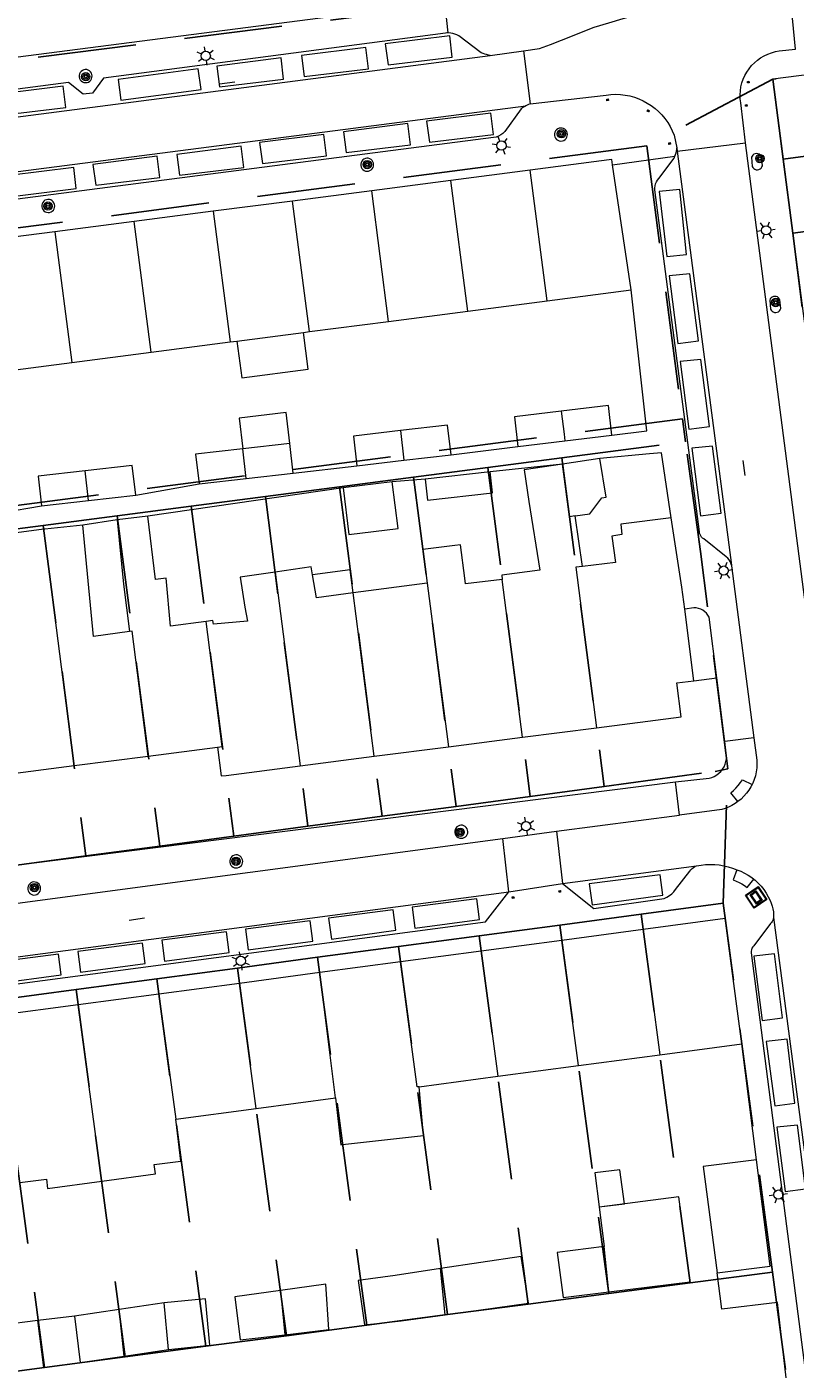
# Model space of a CAD drawing. Header units: metres. Extents: x 89872 to 94585, y 463299 to 469000.
# Tile 199 of 230: x 91280 to 91330, y 466096 to 466183. Entities that reach past the tile are written whole.
import ezdxf
from ezdxf.enums import TextEntityAlignment as Align

# ---------------------------------------------------------------- set-up
doc = ezdxf.new("R2010")
doc.units = ezdxf.units.M
doc.linetypes.add('HIDDEN', pattern=[9.525, 6.35, -3.175])
doc.layers.get('0').update_dxf_attribs({"linetype": 'CONTINUOUS'})
for name, color, linetype, lineweight in [('B-WE-GR-BOOM-S', 251, 'CONTINUOUS', 13), ('B-WE-IE-MEUBILAIR_WEGMEUBILAIR_PAAL-G', 251, 'CONTINUOUS', 13), ('B-WE-IE-TERREINAFSCHEIDING-G', 251, 'CONTINUOUS', 13), ('B-WE-KL-ET_LS_OV_LICHTMAST-S', 251, 'CONTINUOUS', 13), ('B-WE-OG-TOPOGRAFIE_BEBOUWING-GV', 251, 'CONTINUOUS', 13), ('B-WE-OG-TOPOGRAFIE_BEBOUWING_LUIFEL-GV', 251, 'CONTINUOUS', 13), ('B-WE-OG-TOPOGRAFIE_HUISNUMMER-T25', 251, 'CONTINUOUS', 13), ('B-WE-OG-TOPOGRAFIE_STRAATNAAM-T18', 251, 'CONTINUOUS', 13), ('B-WE-VH-VERHARDING-GV', 251, 'CONTINUOUS', 13), ('B-WE-VV-VERKEERSTEKEN-G', 251, 'CONTINUOUS', 13), ('Percelen', 10, 'HIDDEN', 25)]:
    doc.layers.add(name, color=color, linetype=linetype, lineweight=lineweight)
doc.styles.get("Standard").update_dxf_attribs({"font": 'isocp.shx'})

# ---------------------------------------------------------------- blocks, each defined once
blk = doc.blocks.new('Q_BOOM')
for radius in [0.27, 0.18, 0.09]:
    blk.add_circle((0, 0), radius)
blk = doc.blocks.new('Q_VERKEERSBORD')
for points in [[(-0.5, 0.5), (0.5, 0.5), (0.5, -0.5), (-0.5, -0.5)], [(-0.369, 0.22), (0.358, 0.22), (0.358, -0.214), (-0.369, -0.214)]]:
    blk.add_lwpolyline(points, close=True)
for points in [[(-0.442, 0.464), (0.438, 0.464, -0.414214), (0.459, 0.442), (0.459, -0.437, -0.414214), (0.438, -0.459), (-0.442, -0.459, -0.414214), (-0.463, -0.437), (-0.463, 0.442), (-0.463, 0.444), (-0.463, 0.446), (-0.463, 0.448), (-0.462, 0.45), (-0.461, 0.451), (-0.46, 0.453), (-0.459, 0.455), (-0.458, 0.456), (-0.457, 0.457), (-0.456, 0.459), (-0.454, 0.46), (-0.453, 0.461), (-0.451, 0.462), (-0.449, 0.462), (-0.447, 0.463), (-0.446, 0.463), (-0.444, 0.464), (-0.442, 0.464)], [(-0.287, 0.16), (0.281, 0.16, -0.414214), (0.303, 0.139), (0.303, -0.134, -0.414214), (0.281, -0.156), (-0.287, -0.156, -0.414214), (-0.308, -0.134), (-0.308, 0.139), (-0.308, 0.14), (-0.308, 0.142), (-0.307, 0.144), (-0.307, 0.146), (-0.306, 0.148), (-0.305, 0.149), (-0.304, 0.151), (-0.303, 0.152), (-0.302, 0.154), (-0.3, 0.155), (-0.299, 0.156), (-0.297, 0.157), (-0.296, 0.158), (-0.294, 0.159), (-0.292, 0.159), (-0.29, 0.16), (-0.288, 0.16), (-0.287, 0.16)]]:
    blk.add_lwpolyline(points, format="xyb")
blk = doc.blocks.new('Q_LICHTMAST')
for points in [[(-0.26, 0.15), (-0.52, 0.3)], [(0, 0.3), (0, 0.6)], [(0.26, 0.15), (0.52, 0.3)], [(-0.26, -0.15), (-0.52, -0.3)], [(0, -0.3), (0, -0.6)], [(0.26, -0.15), (0.52, -0.3)]]:
    blk.add_lwpolyline(points)
blk.add_circle((0, 0), 0.3)
blk = doc.blocks.new('Q_PAAL_STEEN')
for points in [[(-0.5, 0.5), (0.5, 0.5), (0.5, -0.5), (-0.5, -0.5)], [(-0.08, 0.33), (0.07, 0.33), (0.07, -0.33), (-0.08, -0.33)]]:
    blk.add_lwpolyline(points, close=True)
blk.add_lwpolyline([(-0.44, 0.46), (0.44, 0.46, -0.414214), (0.46, 0.44), (0.46, -0.44, -0.414214), (0.44, -0.46), (-0.44, -0.46, -0.414214), (-0.46, -0.44), (-0.46, 0.44), (-0.46, 0.44), (-0.46, 0.45), (-0.46, 0.45), (-0.46, 0.45), (-0.46, 0.45), (-0.46, 0.45), (-0.46, 0.45), (-0.46, 0.46), (-0.46, 0.46), (-0.46, 0.46), (-0.45, 0.46), (-0.45, 0.46), (-0.45, 0.46), (-0.45, 0.46), (-0.45, 0.46), (-0.45, 0.46), (-0.44, 0.46), (-0.44, 0.46)], format="xyb")
blk = doc.blocks.new('Q_PAALTJE')
at = {"xscale": 0.1, "yscale": 0.1, "zscale": 0.01}
blk.add_blockref('Q_PAAL_STEEN', (0, 0), dxfattribs=at)

msp = doc.modelspace()

# ---------------------------------------------------------------- linework, layer by layer
at = {"layer": 'B-WE-IE-TERREINAFSCHEIDING-G'}
msp.add_line((91323.13, 466140.346), (91324.608, 466140.535), dxfattribs=at)
at = {"layer": 'B-WE-OG-TOPOGRAFIE_BEBOUWING-GV'}
for p, q in [((91319.064, 466165.627), (91317.876, 466173.704)), ((91307.415, 466172.695), (91302.292, 466172.032)), ((91312.538, 466173.359), (91307.415, 466172.695)), ((91308.509, 466164.253), (91307.415, 466172.695)), ((91313.632, 466164.92), (91312.538, 466173.359)), ((91302.292, 466172.032), (91297.169, 466171.368)), ((91303.387, 466163.586), (91302.292, 466172.032)), ((91297.169, 466171.368), (91292.046, 466170.704)), ((91298.264, 466162.919), (91297.169, 466171.368)), ((91286.922, 466170.04), (91281.799, 466169.377)), ((91292.046, 466170.704), (91286.922, 466170.04)), ((91288.018, 466161.584), (91286.922, 466170.04)), ((91292.046, 466170.704), (91293.141, 466162.252)), ((91281.799, 466169.377), (91276.676, 466168.713)), ((91281.799, 466169.377), (91282.896, 466160.917)), ((91313.632, 466164.92), (91319.064, 466165.627)), ((91308.509, 466164.253), (91313.632, 466164.92)), ((91303.387, 466163.586), (91308.509, 466164.253)), ((91298.264, 466162.919), (91303.387, 466163.586)), ((91288.018, 466161.584), (91293.141, 466162.252)), ((91293.141, 466162.252), (91293.577, 466162.309)), ((91297.873, 466162.868), (91298.264, 466162.919)), ((91282.896, 466160.917), (91288.018, 466161.584)), ((91277.773, 466160.25), (91282.896, 466160.917)), ((91304.156, 466156.52), (91304.378, 466154.603)), ((91314.792, 466155.858), (91317.834, 466156.232)), ((91294.166, 466153.424), (91293.945, 466155.341)), ((91297.21, 466153.775), (91296.989, 466155.693)), ((91311.75, 466155.484), (91314.792, 466155.858)), ((91301.333, 466154.251), (91304.378, 466154.603)), ((91304.378, 466154.603), (91307.422, 466154.954)), ((91317.041, 466154.725), (91314.64, 466154.359)), ((91283.983, 466151.998), (91283.762, 466153.915)), ((91291.121, 466153.073), (91294.166, 466153.424)), ((91294.166, 466153.424), (91297.21, 466153.775)), ((91309.948, 466153.858), (91305.755, 466153.379)), ((91303.621, 466153.21), (91300.439, 466152.815)), ((91280.938, 466151.646), (91283.983, 466151.998)), ((91283.983, 466151.998), (91287.027, 466152.349)), ((91287.811, 466150.992), (91285.833, 466150.756)), ((91315.935, 466147.735), (91315.448, 466151.003)), ((91281.074, 466150.142), (91278.991, 466149.865)), ((91283.047, 466134.85), (91281.074, 466150.142)), ((91296.042, 466147.372), (91297.659, 466134.839)), ((91305.883, 466146.662), (91301.095, 466146.026)), ((91305.883, 466146.662), (91307.25, 466136.071)), ((91312.05, 466136.687), (91310.732, 466146.9)), ((91302.46, 466135.455), (91301.095, 466146.026)), ((91323.13, 466140.346), (91322.535, 466144.977)), ((91312.05, 466136.687), (91316.841, 466137.302)), ((91287.838, 466135.465), (91292.321, 466136.041)), ((91302.46, 466135.455), (91307.25, 466136.071)), ((91307.25, 466136.071), (91312.05, 466136.687)), ((91283.047, 466134.85), (91287.838, 466135.465)), ((91297.659, 466134.839), (91302.46, 466135.455)), ((91278.246, 466134.234), (91283.047, 466134.85)), ((91319.846, 466124.252), (91314.584, 466123.55)), ((91319.846, 466124.252), (91320.925, 466116.157)), ((91326.237, 466116.865), (91325.199, 466124.656)), ((91314.584, 466123.55), (91309.371, 466122.855)), ((91315.663, 466115.456), (91314.584, 466123.55)), ((91304.159, 466122.161), (91298.927, 466121.463)), ((91309.371, 466122.855), (91304.159, 466122.161)), ((91309.371, 466122.855), (91310.45, 466114.761)), ((91298.927, 466121.463), (91293.734, 466120.771)), ((91299.942, 466113.361), (91298.927, 466121.463)), ((91293.734, 466120.771), (91288.532, 466120.077)), ((91294.813, 466112.677), (91293.734, 466120.771)), ((91288.532, 466120.077), (91283.309, 466119.381)), ((91288.532, 466120.077), (91289.611, 466111.984)), ((91283.309, 466119.381), (91278.087, 466118.685)), ((91284.83, 466107.978), (91283.309, 466119.381)), ((91320.925, 466116.157), (91326.237, 466116.865)), ((91315.663, 466115.456), (91320.925, 466116.157)), ((91310.45, 466114.761), (91315.663, 466115.456)), ((91305.36, 466114.083), (91310.45, 466114.761)), ((91294.813, 466112.677), (91299.942, 466113.361)), ((91289.611, 466111.984), (91294.813, 466112.677)), ((91317.632, 466100.816), (91317.329, 466103.757)), ((91307.049, 466099.342), (91306.742, 466102.323)), ((91296.382, 466100.909), (91296.677, 466098.047)), ((91285.959, 466099.678), (91283.057, 466099.253)), ((91288.861, 466100.103), (91285.959, 466099.678)), ((91286.269, 466096.665), (91285.959, 466099.678)), ((91286.269, 466096.665), (91289.138, 466097.088)), ((91283.439, 466096.248), (91286.269, 466096.665))]:
    msp.add_line(p, q, dxfattribs=at)
for points in [[(91317.876, 466173.704), (91317.826, 466174.044), (91317.662, 466174.023), (91312.538, 466173.359)], [(91314.557, 466157.774), (91311.529, 466157.402), (91311.75, 466155.484)], [(91317.834, 466156.232), (91317.599, 466158.148), (91314.557, 466157.774)], [(91314.557, 466157.774), (91314.739, 466156.291), (91314.792, 466155.858)], [(91304.156, 466156.52), (91301.112, 466156.168), (91301.333, 466154.251)], [(91307.422, 466154.954), (91307.201, 466156.871), (91304.156, 466156.52)], [(91293.945, 466155.341), (91290.9, 466154.99), (91291.121, 466153.073)], [(91287.027, 466152.349), (91286.806, 466154.267), (91283.762, 466153.915)], [(91314.64, 466154.359), (91312.148, 466153.98), (91312.457, 466151.938), (91313.159, 466147.492), (91310.708, 466147.167), (91310.732, 466146.9)], [(91315.448, 466151.003), (91315.079, 466150.953), (91314.64, 466154.359)], [(91315.448, 466151.003), (91316.402, 466151.131), (91317.18, 466152.179), (91317.453, 466152.217), (91317.041, 466154.725)], [(91283.762, 466153.915), (91280.717, 466153.564), (91280.938, 466151.646)], [(91305.755, 466153.379), (91305.911, 466152.016), (91310.103, 466152.495), (91309.948, 466153.858)], [(91300.439, 466152.815), (91300.814, 466149.794), (91303.996, 466150.189), (91303.621, 466153.21)], [(91291.583, 466144.175), (91289.278, 466143.87), (91289.001, 466146.973), (91288.315, 466146.879), (91287.811, 466150.992)], [(91321.672, 466150.869), (91318.406, 466150.469), (91318.479, 466149.79), (91317.83, 466149.701), (91318.064, 466147.994), (91315.935, 466147.735)], [(91322.535, 466144.977), (91322.354, 466146.385), (91321.672, 466150.869)], [(91283.595, 466150.412), (91281.151, 466150.152), (91281.074, 466150.142)], [(91286.625, 466143.519), (91284.289, 466143.21), (91283.595, 466150.412)], [(91285.833, 466150.756), (91286.233, 466146.596), (91286.625, 466143.519)], [(91310.732, 466146.9), (91308.359, 466146.606), (91308.319, 466146.986), (91308.045, 466149.129), (91307.664, 466149.079), (91305.602, 466148.835), (91305.883, 466146.662)], [(91296.042, 466147.372), (91293.777, 466147.045), (91294.09, 466145.095), (91294.258, 466144.201), (91292.05, 466143.991), (91292.023, 466144.233), (91291.583, 466144.175)], [(91298.471, 466147.191), (91298.385, 466147.71), (91296.042, 466147.372)], [(91315.935, 466147.735), (91315.502, 466147.682), (91316.841, 466137.302)], [(91292.321, 466136.041), (91292.627, 466136.08), (91291.583, 466144.175)], [(91287.838, 466135.465), (91286.796, 466143.542), (91286.625, 466143.519)], [(91316.841, 466137.302), (91322.304, 466138.004), (91322.022, 466140.204), (91323.13, 466140.346)], [(91292.321, 466136.041), (91292.56, 466134.184), (91292.867, 466134.223), (91297.659, 466134.839)], [(91325.199, 466124.656), (91325.158, 466124.96), (91319.846, 466124.252)], [(91305.36, 466114.083), (91305.238, 466114.067), (91304.159, 466122.161)], [(91299.942, 466113.361), (91300.289, 466110.337), (91300.408, 466110.35), (91305.632, 466110.939), (91305.36, 466114.083)], [(91284.83, 466107.978), (91288.312, 466108.455), (91288.23, 466109.049), (91289.95, 466109.281), (91289.611, 466111.984)], [(91327.174, 466109.365), (91323.741, 466108.918), (91324.637, 466102.039)], [(91324.637, 466102.039), (91328.07, 466102.486), (91327.174, 466109.365)], [(91279.528, 466107.881), (91281.248, 466108.102), (91281.327, 466107.507), (91284.83, 466107.978)], [(91317.632, 466100.816), (91322.884, 466101.46), (91322.15, 466106.966), (91316.995, 466106.285), (91317.329, 466103.757)], [(91307.049, 466099.342), (91312.441, 466100.079), (91311.969, 466103.103), (91306.742, 466102.323)], [(91317.329, 466103.757), (91314.277, 466103.354), (91314.68, 466100.453), (91317.632, 466100.816)], [(91306.742, 466102.323), (91303.806, 466101.885), (91301.405, 466101.561), (91301.835, 466098.684), (91304.207, 466098.954), (91307.049, 466099.342)], [(91296.677, 466098.047), (91299.526, 466098.38), (91299.321, 466101.317), (91296.382, 466100.909)], [(91296.382, 466100.909), (91293.443, 466100.501), (91293.776, 466097.708), (91296.677, 466098.047)]]:
    msp.add_lwpolyline(points, dxfattribs=at)
at = {"layer": 'B-WE-OG-TOPOGRAFIE_BEBOUWING_LUIFEL-GV'}
for p, q in [((91293.577, 466162.309), (91297.873, 466162.868)), ((91293.715, 466157.328), (91293.945, 466155.341)), ((91296.989, 466155.693), (91293.945, 466155.341)), ((91289.138, 466097.088), (91288.861, 466100.103)), ((91280.703, 466098.96), (91278.346, 466098.666)), ((91283.057, 466099.253), (91280.703, 466098.96)), ((91281.093, 466095.924), (91280.703, 466098.96)), ((91283.057, 466099.253), (91283.439, 466096.248)), ((91281.093, 466095.924), (91283.439, 466096.248)), ((91278.74, 466095.6), (91281.093, 466095.924))]:
    msp.add_line(p, q, dxfattribs=at)
for points in [[(91293.577, 466162.309), (91293.886, 466159.929), (91298.183, 466160.488), (91297.873, 466162.868)], [(91296.989, 466155.693), (91296.759, 466157.68), (91293.715, 466157.328)], [(91301.095, 466146.026), (91300.898, 466147.513), (91298.471, 466147.191)], [(91301.095, 466146.026), (91298.715, 466145.71), (91298.471, 466147.191)], [(91317.003, 466106.306), (91318.639, 466106.52), (91318.351, 466108.72), (91316.715, 466108.506), (91317.003, 466106.306)], [(91289.138, 466097.088), (91291.828, 466097.374), (91291.535, 466100.358), (91288.861, 466100.103)]]:
    msp.add_lwpolyline(points, dxfattribs=at)
at = {"layer": 'B-WE-OG-TOPOGRAFIE_STRAATNAAM-T18'}
for p, q in [((91292.442, 466178.947), (91293.434, 466179.072)), ((91326.297, 466154.596), (91326.433, 466153.605)), ((91286.607, 466124.866), (91287.598, 466124.997))]:
    msp.add_line(p, q, dxfattribs=at)
at = {"layer": 'B-WE-VH-VERHARDING-GV'}
for p, q in [((91329.707, 466181.183), (91329.313, 466185.212)), ((91307, 466184.254), (91307.223, 466182.238)), ((91264.3, 466174.855), (91309.961, 466180.778)), ((91309.961, 466180.778), (91312.119, 466181.082)), ((91312.119, 466181.082), (91312.549, 466177.653)), ((91330.759, 466179.562), (91328.233, 466179.249)), ((91264.555, 466171.358), (91312.252, 466177.523)), ((91322.022, 466174.808), (91322.05, 466174.597)), ((91322.05, 466174.597), (91326.472, 466175.128)), ((91322.05, 466174.597), (91325.561, 466147.811)), ((91317.876, 466173.704), (91321.908, 466174.268)), ((91320.094, 466156.51), (91319.064, 466165.627)), ((91317.834, 466156.232), (91320.094, 466156.51)), ((91307.422, 466154.954), (91311.75, 466155.484)), ((91314.64, 466154.359), (91309.948, 466153.858)), ((91320.263, 466155.012), (91317.041, 466154.725)), ((91297.21, 466153.775), (91301.333, 466154.251)), ((91287.027, 466152.349), (91291.121, 466153.073)), ((91300.439, 466152.815), (91287.811, 466150.992)), ((91305.755, 466153.379), (91303.621, 466153.21)), ((91278.4, 466151.22), (91280.938, 466151.646)), ((91285.833, 466150.756), (91283.595, 466150.412)), ((91325.124, 466136.407), (91324.608, 466140.535)), ((91327.017, 466136.641), (91325.124, 466136.407)), ((91322.202, 466131.658), (91321.947, 466133.799)), ((91314.246, 466130.612), (91322.202, 466131.658)), ((91259.343, 466123.301), (91310.776, 466130.133)), ((91310.776, 466130.133), (91314.246, 466130.612)), ((91311.162, 466126.694), (91310.776, 466130.133)), ((91314.246, 466130.612), (91314.631, 466127.223)), ((91314.631, 466127.223), (91323.307, 466128.369)), ((91259.792, 466119.889), (91311.162, 466126.694)), ((91311.162, 466126.694), (91314.631, 466127.223)), ((91328.277, 466125.029), (91333.624, 466084.42)), ((91328.352, 466122.67), (91327, 466122.527)), ((91327.174, 466109.365), (91326.237, 466116.865)), ((91329.158, 466117.155), (91327.806, 466117.011)), ((91328.486, 466111.46), (91329.042, 466107.305))]:
    msp.add_line(p, q, dxfattribs=at)
for points in [[(91312.119, 466181.082), (91313.148, 466181.221), (91313.856, 466181.501), (91314.563, 466181.78), (91315.27, 466182.059), (91315.978, 466182.339), (91316.685, 466182.618), (91317.622, 466182.9), (91318.562, 466183.174), (91319.504, 466183.439), (91320.449, 466183.695), (91321.395, 466183.943), (91322.348, 466184.156), (91323.305, 466184.352), (91324.265, 466184.53), (91325.228, 466184.692), (91326.194, 466184.837), (91327.162, 466184.964), (91329.313, 466185.212)], [(91261.113, 466178.336), (91263.675, 466178.667), (91307, 466184.254)], [(91307.223, 466182.238), (91307.146, 466182.235), (91307.069, 466182.228), (91284.943, 466179.318), (91284.236, 466178.342), (91283.627, 466178.279), (91282.678, 466179.041), (91266.345, 466176.892), (91266.206, 466176.861), (91266.074, 466176.81), (91265.95, 466176.739), (91265.84, 466176.65), (91265.744, 466176.544), (91265.665, 466176.426), (91264.698, 466175.128), (91264.577, 466175.02), (91264.444, 466174.928), (91264.3, 466174.855)], [(91309.961, 466180.778), (91309.842, 466180.804), (91309.724, 466180.835), (91309.608, 466180.871), (91309.492, 466180.912), (91309.379, 466180.957), (91307.92, 466182.058), (91307.796, 466182.12), (91307.668, 466182.169), (91307.535, 466182.205), (91307.399, 466182.228), (91307.223, 466182.238)], [(91297.745, 466180.775), (91297.926, 466179.424), (91302.074, 466179.922), (91301.909, 466181.299), (91297.745, 466180.775)], [(91303.171, 466181.528), (91303.352, 466180.176), (91307.501, 466180.674), (91307.335, 466182.051), (91303.171, 466181.528)], [(91292.265, 466180.095), (91292.446, 466178.744), (91296.594, 466179.242), (91296.429, 466180.619), (91292.265, 466180.095)], [(91326.237, 466179.002), (91326.32, 466179.247), (91326.426, 466179.484), (91326.551, 466179.711), (91326.697, 466179.925), (91326.861, 466180.126), (91327.042, 466180.311), (91327.239, 466180.48), (91327.45, 466180.63), (91327.673, 466180.761), (91327.908, 466180.872), (91328.151, 466180.962), (91328.401, 466181.029), (91328.657, 466181.074), (91329.707, 466181.183)], [(91283.876, 466179.032), (91283.967, 466179.064), (91284.048, 466179.116), (91284.116, 466179.185), (91284.166, 466179.267), (91284.196, 466179.358), (91284.205, 466179.454), (91284.192, 466179.55), (91284.158, 466179.64), (91284.104, 466179.72), (91284.034, 466179.786), (91283.95, 466179.834), (91283.858, 466179.863), (91283.762, 466179.869), (91283.667, 466179.854), (91283.576, 466179.814), (91283.496, 466179.754), (91283.433, 466179.678), (91283.389, 466179.588), (91283.368, 466179.491), (91283.369, 466179.392), (91283.394, 466179.296), (91283.44, 466179.208), (91283.505, 466179.133), (91283.586, 466179.075), (91283.678, 466179.038), (91283.777, 466179.023), (91283.876, 466179.032)], [(91285.889, 466179.235), (91286.07, 466177.884), (91291.254, 466178.586), (91291.075, 466179.911), (91285.889, 466179.235)], [(91278.171, 466178.268), (91278.352, 466176.917), (91282.501, 466177.415), (91282.335, 466178.792), (91278.171, 466178.268)], [(91326.472, 466175.128), (91326.158, 466177.716), (91326.128, 466177.974), (91326.121, 466178.233), (91326.136, 466178.493), (91326.175, 466178.749), (91326.237, 466179.002)], [(91328.233, 466179.249), (91332.313, 466147.782), (91338.619, 466097.874), (91339.805, 466089.396), (91340.958, 466080.343), (91341.014, 466080.132), (91341.1, 466079.933), (91341.215, 466079.748), (91341.356, 466079.582), (91341.52, 466079.438)], [(91312.549, 466177.653), (91317.462, 466178.224), (91317.767, 466178.258), (91318.073, 466178.269), (91318.38, 466178.256), (91318.684, 466178.221), (91318.985, 466178.162), (91319.281, 466178.081), (91319.569, 466177.977), (91319.849, 466177.852), (91320.119, 466177.706), (91320.376, 466177.54), (91320.621, 466177.355), (91320.85, 466177.152), (91321.064, 466176.932), (91321.26, 466176.696), (91321.437, 466176.447), (91321.596, 466176.184), (91321.733, 466175.91), (91321.85, 466175.627), (91322.022, 466174.808)], [(91312.252, 466177.523), (91312.187, 466177.488), (91312.074, 466177.417), (91311.967, 466177.339), (91310.892, 466175.862), (91310.774, 466175.744), (91310.641, 466175.644), (91310.495, 466175.564), (91310.339, 466175.505), (91310.176, 466175.468), (91267.366, 466169.934), (91267.192, 466169.911), (91267.015, 466169.911), (91266.841, 466169.933), (91266.67, 466169.976), (91266.507, 466170.042), (91265.11, 466171.17), (91265.013, 466171.241), (91264.906, 466171.296), (91264.793, 466171.334), (91264.675, 466171.355), (91264.555, 466171.358)], [(91305.839, 466176.531), (91306.02, 466175.18), (91310.169, 466175.678), (91310.004, 466177.055), (91305.839, 466176.531)], [(91312.549, 466177.653), (91312.425, 466177.606), (91312.304, 466177.551), (91312.252, 466177.523)], [(91300.467, 466175.851), (91300.648, 466174.499), (91304.796, 466174.997), (91304.631, 466176.374), (91300.467, 466175.851)], [(91314.624, 466175.253), (91314.715, 466175.285), (91314.797, 466175.337), (91314.864, 466175.406), (91314.914, 466175.488), (91314.945, 466175.58), (91314.954, 466175.676), (91314.941, 466175.771), (91314.907, 466175.861), (91314.853, 466175.942), (91314.782, 466176.007), (91314.699, 466176.056), (91314.607, 466176.084), (91314.511, 466176.09), (91314.415, 466176.075), (91314.324, 466176.035), (91314.245, 466175.976), (91314.182, 466175.899), (91314.138, 466175.81), (91314.116, 466175.713), (91314.118, 466175.613), (91314.142, 466175.517), (91314.188, 466175.429), (91314.254, 466175.354), (91314.335, 466175.297), (91314.427, 466175.259), (91314.525, 466175.245), (91314.624, 466175.253)], [(91295.04, 466175.152), (91295.222, 466173.801), (91299.37, 466174.299), (91299.205, 466175.676), (91295.04, 466175.152)], [(91289.686, 466174.382), (91289.867, 466173.031), (91294.016, 466173.529), (91293.85, 466174.906), (91289.686, 466174.382)], [(91321.908, 466174.268), (91321.949, 466174.371), (91321.981, 466174.477), (91322.004, 466174.586), (91322.018, 466174.696), (91322.022, 466174.808)], [(91330.779, 466138.067), (91330.817, 466138.883), (91330.831, 466139.699), (91330.823, 466140.516), (91330.791, 466141.332), (91330.735, 466142.147), (91330.657, 466142.959), (91330.555, 466143.77), (91330.43, 466144.577), (91326.472, 466175.128)], [(91326.906, 466173.61), (91326.947, 466173.533), (91327.006, 466173.469), (91327.08, 466173.422), (91327.163, 466173.395), (91327.25, 466173.389), (91327.336, 466173.405), (91327.415, 466173.442), (91327.482, 466173.498), (91327.533, 466173.569), (91327.564, 466173.651), (91327.515, 466174.206), (91327.476, 466174.282), (91327.419, 466174.347), (91327.348, 466174.395), (91327.268, 466174.425), (91327.183, 466174.435), (91327.098, 466174.423), (91327.018, 466174.391), (91326.949, 466174.34), (91326.894, 466174.274), (91326.857, 466174.197), (91326.906, 466173.61)], [(91278.851, 466173.021), (91279.032, 466171.67), (91283.181, 466172.168), (91283.016, 466173.545), (91278.851, 466173.021)], [(91284.26, 466173.737), (91284.441, 466172.386), (91288.589, 466172.884), (91288.424, 466174.261), (91284.26, 466173.737)], [(91302.088, 466173.301), (91302.179, 466173.333), (91302.261, 466173.385), (91302.328, 466173.454), (91302.379, 466173.536), (91302.409, 466173.628), (91302.418, 466173.724), (91302.405, 466173.819), (91302.371, 466173.909), (91302.317, 466173.99), (91302.247, 466174.055), (91302.163, 466174.104), (91302.071, 466174.132), (91301.975, 466174.138), (91301.88, 466174.123), (91301.788, 466174.083), (91301.709, 466174.024), (91301.646, 466173.947), (91301.602, 466173.858), (91301.58, 466173.761), (91301.582, 466173.661), (91301.606, 466173.565), (91301.653, 466173.477), (91301.718, 466173.402), (91301.799, 466173.345), (91301.891, 466173.307), (91301.989, 466173.293), (91302.088, 466173.301)], [(91325.561, 466147.811), (91325.53, 466147.939), (91325.477, 466148.06), (91325.406, 466148.17), (91325.318, 466148.268), (91325.215, 466148.35), (91323.78, 466149.519), (91323.699, 466149.569), (91323.629, 466149.633), (91323.571, 466149.709), (91323.528, 466149.793), (91323.5, 466149.883), (91323.489, 466149.978), (91320.601, 466172.088), (91320.601, 466172.221), (91320.619, 466172.354), (91320.655, 466172.483), (91320.706, 466172.606), (91320.774, 466172.721), (91320.856, 466172.826), (91321.845, 466174.145), (91321.878, 466174.206), (91321.908, 466174.268)], [(91320.877, 466171.981), (91321.376, 466167.786), (91322.657, 466167.912), (91322.224, 466172.118), (91320.877, 466171.981)], [(91281.458, 466170.633), (91281.549, 466170.665), (91281.63, 466170.717), (91281.698, 466170.786), (91281.748, 466170.868), (91281.779, 466170.959), (91281.788, 466171.055), (91281.775, 466171.151), (91281.74, 466171.241), (91281.687, 466171.321), (91281.616, 466171.387), (91281.533, 466171.435), (91281.441, 466171.464), (91281.344, 466171.47), (91281.249, 466171.455), (91281.158, 466171.415), (91281.079, 466171.355), (91281.015, 466171.279), (91280.972, 466171.189), (91280.95, 466171.092), (91280.951, 466170.993), (91280.976, 466170.897), (91281.022, 466170.809), (91281.088, 466170.734), (91281.169, 466170.676), (91281.261, 466170.639), (91281.359, 466170.624), (91281.458, 466170.633)], [(91321.522, 466166.519), (91322.087, 466162.155), (91323.425, 466162.32), (91322.869, 466166.656), (91321.522, 466166.519)], [(91328.088, 466164.379), (91328.129, 466164.302), (91328.188, 466164.238), (91328.262, 466164.19), (91328.345, 466164.163), (91328.432, 466164.157), (91328.518, 466164.173), (91328.597, 466164.211), (91328.664, 466164.267), (91328.715, 466164.338), (91328.746, 466164.419), (91328.697, 466164.974), (91328.658, 466165.05), (91328.601, 466165.115), (91328.53, 466165.163), (91328.45, 466165.193), (91328.365, 466165.203), (91328.28, 466165.191), (91328.2, 466165.159), (91328.131, 466165.108), (91328.076, 466165.043), (91328.039, 466164.965), (91328.088, 466164.379)], [(91322.238, 466160.985), (91322.804, 466156.621), (91324.142, 466156.786), (91323.585, 466161.123), (91322.238, 466160.985)], [(91322.99, 466155.38), (91323.556, 466151.016), (91324.894, 466151.181), (91324.337, 466155.517), (91322.99, 466155.38)], [(91321.672, 466150.869), (91321.031, 466155.081), (91320.263, 466155.012)], [(91325.561, 466147.811), (91325.567, 466147.77), (91327.017, 466136.641)], [(91324.608, 466140.535), (91324.118, 466144.451), (91324.04, 466144.583), (91323.944, 466144.703), (91323.833, 466144.809), (91323.708, 466144.898), (91323.572, 466144.969), (91323.427, 466145.02), (91323.277, 466145.05), (91323.124, 466145.06), (91322.535, 466144.977)], [(91321.947, 466133.799), (91324.109, 466134.046), (91324.283, 466134.091), (91324.449, 466134.159), (91324.606, 466134.247), (91324.75, 466134.355), (91324.879, 466134.48), (91324.991, 466134.621), (91325.083, 466134.775), (91325.155, 466134.94), (91325.205, 466135.113), (91325.233, 466135.29), (91325.238, 466135.47), (91325.219, 466135.649), (91325.124, 466136.407)], [(91327.017, 466136.641), (91327.203, 466135.214), (91327.212, 466134.958), (91327.199, 466134.702), (91327.165, 466134.447), (91327.11, 466134.197), (91327.034, 466133.952), (91326.938, 466133.714), (91326.896, 466133.631)], [(91223.858, 466121.397), (91224.348, 466121.284), (91225.372, 466121.355), (91279.942, 466128.49), (91321.947, 466133.799)], [(91325.984, 466132.527), (91325.523, 466133.088), (91325.693, 466133.239), (91325.853, 466133.4), (91326.002, 466133.571), (91326.142, 466133.751), (91326.27, 466133.938), (91326.896, 466133.631)], [(91326.896, 466133.631), (91326.822, 466133.486), (91326.688, 466133.267), (91326.536, 466133.061), (91326.367, 466132.868), (91326.183, 466132.689), (91325.984, 466132.527)], [(91325.984, 466132.527), (91325.792, 466132.394), (91325.589, 466132.276), (91325.379, 466132.173), (91325.161, 466132.087), (91324.937, 466132.018), (91322.202, 466131.658)], [(91308.179, 466130.161), (91308.269, 466130.193), (91308.351, 466130.245), (91308.418, 466130.314), (91308.469, 466130.396), (91308.499, 466130.488), (91308.508, 466130.584), (91308.495, 466130.679), (91308.461, 466130.769), (91308.407, 466130.85), (91308.337, 466130.915), (91308.253, 466130.964), (91308.161, 466130.992), (91308.065, 466130.999), (91307.97, 466130.983), (91307.878, 466130.943), (91307.799, 466130.884), (91307.736, 466130.807), (91307.692, 466130.718), (91307.67, 466130.621), (91307.672, 466130.521), (91307.696, 466130.425), (91307.743, 466130.337), (91307.808, 466130.262), (91307.889, 466130.205), (91307.981, 466130.167), (91308.079, 466130.153), (91308.179, 466130.161)], [(91293.619, 466128.245), (91293.71, 466128.277), (91293.791, 466128.329), (91293.859, 466128.398), (91293.909, 466128.48), (91293.94, 466128.572), (91293.949, 466128.668), (91293.936, 466128.763), (91293.901, 466128.853), (91293.848, 466128.933), (91293.777, 466128.999), (91293.694, 466129.048), (91293.602, 466129.076), (91293.505, 466129.082), (91293.41, 466129.067), (91293.319, 466129.027), (91293.24, 466128.967), (91293.176, 466128.891), (91293.133, 466128.801), (91293.111, 466128.705), (91293.112, 466128.605), (91293.137, 466128.509), (91293.183, 466128.421), (91293.249, 466128.346), (91293.33, 466128.288), (91293.422, 466128.251), (91293.52, 466128.237), (91293.619, 466128.245)], [(91314.631, 466127.223), (91316.658, 466125.602), (91321.207, 466126.265), (91321.382, 466126.343), (91321.546, 466126.442), (91321.697, 466126.561), (91321.832, 466126.696), (91321.95, 466126.847), (91322.864, 466128.02), (91322.932, 466128.112), (91323.012, 466128.194), (91323.103, 466128.266), (91323.202, 466128.324), (91323.307, 466128.369)], [(91323.307, 466128.369), (91323.597, 466128.421), (91323.89, 466128.454), (91324.184, 466128.466), (91324.478, 466128.458), (91324.771, 466128.429), (91325.062, 466128.381), (91325.348, 466128.313), (91325.63, 466128.225), (91325.904, 466128.118)], [(91280.546, 466126.49), (91280.637, 466126.522), (91280.718, 466126.574), (91280.786, 466126.643), (91280.836, 466126.725), (91280.867, 466126.817), (91280.876, 466126.913), (91280.863, 466127.008), (91280.828, 466127.098), (91280.775, 466127.178), (91280.704, 466127.244), (91280.621, 466127.293), (91280.528, 466127.321), (91280.432, 466127.327), (91280.337, 466127.312), (91280.246, 466127.272), (91280.167, 466127.212), (91280.103, 466127.136), (91280.06, 466127.046), (91280.038, 466126.949), (91280.039, 466126.85), (91280.064, 466126.754), (91280.11, 466126.666), (91280.175, 466126.591), (91280.256, 466126.533), (91280.349, 466126.496), (91280.447, 466126.482), (91280.546, 466126.49)], [(91316.36, 466127.201), (91316.543, 466125.848), (91321.113, 466126.466), (91320.946, 466127.79), (91316.36, 466127.201)], [(91325.904, 466128.118), (91325.681, 466127.455), (91325.874, 466127.385), (91326.061, 466127.3), (91326.24, 466127.202), (91326.412, 466127.09), (91326.575, 466126.965), (91327.013, 466127.507)], [(91325.904, 466128.118), (91326.161, 466128.021), (91326.411, 466127.904), (91326.65, 466127.768), (91326.878, 466127.614), (91327.013, 466127.507)], [(91327.013, 466127.507), (91327.094, 466127.443), (91327.296, 466127.256), (91327.484, 466127.054), (91327.655, 466126.838), (91327.809, 466126.61), (91327.945, 466126.371), (91328.062, 466126.122), (91328.138, 466125.95), (91328.199, 466125.772), (91328.243, 466125.59), (91328.271, 466125.404), (91328.282, 466125.217), (91328.277, 466125.029)], [(91259.792, 466119.889), (91261.762, 466118.412), (91309.649, 466124.742), (91311.162, 466126.694)], [(91304.907, 466125.687), (91305.091, 466124.335), (91309.264, 466124.903), (91309.097, 466126.226), (91304.907, 466125.687)], [(91294.126, 466124.282), (91294.31, 466122.929), (91298.483, 466123.497), (91298.316, 466124.821), (91294.126, 466124.282)], [(91299.499, 466124.989), (91299.683, 466123.636), (91303.856, 466124.205), (91303.689, 466125.528), (91299.499, 466124.989)], [(91328.277, 466125.029), (91328.261, 466124.942), (91328.234, 466124.857), (91328.195, 466124.778), (91328.144, 466124.705), (91328.084, 466124.64), (91326.999, 466123.205), (91326.935, 466123.127), (91326.886, 466123.04), (91326.852, 466122.946), (91326.834, 466122.848), (91326.833, 466122.748), (91331.471, 466086.891)], [(91288.709, 466123.556), (91288.893, 466122.203), (91293.066, 466122.772), (91292.899, 466124.095), (91288.709, 466123.556)], [(91283.274, 466122.84), (91283.458, 466121.487), (91287.631, 466122.056), (91287.464, 466123.379), (91283.274, 466122.84)], [(91277.839, 466122.115), (91278.023, 466120.762), (91282.196, 466121.33), (91282.028, 466122.654), (91277.839, 466122.115)], [(91327, 466122.527), (91327.555, 466118.372), (91328.863, 466118.542), (91328.352, 466122.67)], [(91327.806, 466117.011), (91328.361, 466112.857), (91329.668, 466113.027), (91329.158, 466117.155)], [(91329.042, 466107.305), (91330.349, 466107.475), (91329.839, 466111.603), (91328.486, 466111.46)], [(91329.091, 466095.268), (91328.539, 466100.134), (91324.933, 466099.703), (91324.637, 466102.039)]]:
    msp.add_lwpolyline(points, dxfattribs=at)
at = {"layer": 'Percelen'}
for p, q in [((91328.233, 466179.249), (91320.081, 466174.938)), ((91328.233, 466179.249), (91328.903, 466174.08)), ((91328.903, 466174.08), (91342.12, 466175.786)), ((91320.081, 466174.938), (91268.369, 466168.191)), ((91320.081, 466174.938), (91322.389, 466157.289)), ((91329.524, 466169.289), (91328.903, 466174.08)), ((91342.973, 466171.025), (91329.524, 466169.289)), ((91329.524, 466169.289), (91330.145, 466164.5)), ((91322.389, 466157.289), (91270.672, 466150.541)), ((91322.592, 466155.802), (91322.389, 466157.289)), ((91314.588, 466154.758), (91322.592, 466155.802)), ((91309.799, 466154.133), (91314.588, 466154.758)), ((91314.588, 466154.758), (91317.332, 466133.499)), ((91300.21, 466152.882), (91305, 466153.507)), ((91305, 466153.507), (91309.799, 466154.133)), ((91305, 466153.507), (91307.747, 466132.215)), ((91309.799, 466154.133), (91312.544, 466132.858)), ((91295.411, 466152.256), (91300.21, 466152.882)), ((91300.21, 466152.882), (91302.961, 466131.574)), ((91290.621, 466151.631), (91295.411, 466152.256)), ((91295.411, 466152.256), (91298.164, 466130.931)), ((91281.043, 466150.382), (91285.832, 466151.006)), ((91285.832, 466151.006), (91290.621, 466151.631)), ((91285.832, 466151.006), (91288.589, 466129.648)), ((91290.621, 466151.631), (91293.375, 466130.289)), ((91276.243, 466149.755), (91281.043, 466150.382)), ((91281.043, 466150.382), (91283.801, 466129.007)), ((91325.026, 466125.951), (91325.318, 466134.639)), ((91312.544, 466132.858), (91317.332, 466133.499)), ((91307.747, 466132.215), (91312.544, 466132.858)), ((91302.961, 466131.574), (91307.747, 466132.215)), ((91293.375, 466130.289), (91298.164, 466130.931)), ((91298.164, 466130.931), (91302.961, 466131.574)), ((91288.589, 466129.648), (91293.375, 466130.289)), ((91283.801, 466129.007), (91288.589, 466129.648)), ((91279.003, 466128.364), (91283.801, 466129.007)), ((91325.026, 466125.951), (91319.714, 466125.243)), ((91328.214, 466102.097), (91325.026, 466125.951)), ((91319.714, 466125.243), (91314.452, 466124.541)), ((91319.714, 466125.243), (91322.893, 466101.4)), ((91309.239, 466123.846), (91304.027, 466123.152)), ((91314.452, 466124.541), (91309.239, 466123.846)), ((91309.239, 466123.846), (91312.414, 466100.027)), ((91314.452, 466124.541), (91317.629, 466100.71)), ((91304.027, 466123.152), (91298.795, 466122.454)), ((91304.027, 466123.152), (91307.201, 466099.344)), ((91298.795, 466122.454), (91293.602, 466121.762)), ((91298.795, 466122.454), (91301.967, 466098.658)), ((91293.602, 466121.762), (91288.4, 466121.068)), ((91293.602, 466121.762), (91296.773, 466097.977)), ((91283.177, 466120.372), (91277.955, 466119.676)), ((91288.4, 466121.068), (91283.177, 466120.372)), ((91283.177, 466120.372), (91286.345, 466096.611)), ((91288.4, 466121.068), (91291.569, 466097.295)), ((91277.955, 466119.676), (91281.121, 466095.926)), ((91322.893, 466101.4), (91328.214, 466102.097)), ((91328.214, 466102.097), (91331.479, 466077.666)), ((91317.629, 466100.71), (91322.893, 466101.4)), ((91312.414, 466100.027), (91317.629, 466100.71)), ((91307.201, 466099.344), (91312.414, 466100.027)), ((91296.773, 466097.977), (91301.967, 466098.658)), ((91301.967, 466098.658), (91307.201, 466099.344)), ((91291.569, 466097.295), (91296.773, 466097.977)), ((91286.345, 466096.611), (91291.569, 466097.295)), ((91281.121, 466095.926), (91286.345, 466096.611)), ((91275.916, 466095.244), (91281.121, 466095.926))]:
    msp.add_line(p, q, dxfattribs=at)
for points in [[(91261.824, 466178.291), (91318.569, 466185.467), (91325.292, 466186.286), (91330.399, 466186.791), (91335.181, 466187.305), (91338.094, 466187.476), (91341.163, 466187.499), (91344.463, 466187.372), (91347.423, 466187.232), (91350.312, 466186.812), (91354.303, 466185.932), (91358.751, 466184.76), (91361.986, 466183.936), (91365.569, 466182.85), (91369.253, 466182.229), (91372.276, 466181.962), (91373.757, 466182.302), (91374.913, 466183.125), (91375.321, 466184.072), (91375.737, 466186.308), (91375.426, 466189.363), (91372.702, 466211.234), (91369.823, 466234.035), (91369.497, 466235.808)], [(91341.195, 466180.945), (91337.905, 466180.509), (91328.233, 466179.249)], [(91325.318, 466134.639), (91325.188, 466135.679), (91323.561, 466148.693), (91322.592, 466155.802)], [(91317.332, 466133.499), (91324.507, 466134.479), (91325.318, 466134.639)]]:
    msp.add_lwpolyline(points, dxfattribs=at)

# ---------------------------------------------------------------- block references
at = {"layer": 'B-WE-GR-BOOM-S'}
for p, rotation in [((91283.795, 466179.412), 19.37413977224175), ((91314.561, 466175.714), 149.4440357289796), ((91327.404, 466174.115), 95.04546394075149), ((91301.999, 466173.727), 149.743562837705), ((91281.351, 466171.04), 117.5972958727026), ((91328.423, 466164.804), 95.04546394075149), ((91308.01, 466130.545), 118.1062698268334), ((91293.515, 466128.669), 64.46256561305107), ((91280.478, 466126.968), 163.2442510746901)]:
    msp.add_blockref('Q_BOOM', p, dxfattribs=dict(at, rotation=rotation))
at = {"layer": 'B-WE-IE-MEUBILAIR_WEGMEUBILAIR_PAAL-G'}
for p, rotation in [((91326.646, 466179.059), 7.054346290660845), ((91317.549, 466177.913), 6.360809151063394), ((91320.182, 466177.197), 142.9434718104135), ((91326.521, 466177.555), 96.91783867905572), ((91321.56, 466175.083), 101.8604491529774), ((91314.452, 466126.719), 8.670438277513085), ((91311.443, 466126.316), 8.670438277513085)]:
    msp.add_blockref('Q_PAALTJE', p, dxfattribs=dict(at, rotation=rotation))
at = {"layer": 'B-WE-KL-ET_LS_OV_LICHTMAST-S'}
for p, rotation in [((91291.555, 466180.755), 7.49250833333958), ((91310.681, 466174.952), 20.71687505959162), ((91327.801, 466169.473), 97.38177361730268), ((91325.061, 466147.463), 97.42326427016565), ((91312.275, 466130.934), 7.859459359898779), ((91293.82, 466122.221), 7.530055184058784), ((91328.598, 466107.107), 97.37012397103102)]:
    msp.add_blockref('Q_LICHTMAST', p, dxfattribs=dict(at, rotation=rotation))
at = {"layer": 'B-WE-VV-VERKEERSTEKEN-G', "rotation": 124.0366103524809}
msp.add_blockref('Q_VERKEERSBORD', (91327.156, 466126.331), dxfattribs=at)

# ---------------------------------------------------------------- texts
at = {"layer": 'B-WE-OG-TOPOGRAFIE_HUISNUMMER-T25'}
for s, rotation, p in [('7', 7.4, (91315.421, 466171.212)), ('9', 7.4, (91310.298, 466170.548)), ('13', 7.4, (91300.052, 466169.221)), ('11', 7.4, (91305.174, 466169.884)), ('15', 7.4, (91294.929, 466168.557)), ('17', 7.4, (91289.805, 466167.893)), ('19', 7.4, (91284.681, 466167.229)), ('4', 7.3, (91314.127, 466139.474)), ('2', 7.3, (91319.254, 466140.133)), ('6', 7.3, (91309.332, 466138.859)), ('14', 7.3, (91289.761, 466138.232)), ('8', 7.3, (91304.536, 466138.243)), ('18', 7.3, (91280.328, 466137.022)), ('16', 7.3, (91285.124, 466137.637)), ('12', 7.3, (91294.791, 466136.991)), ('10', 7.3, (91299.741, 466137.627)), ('1', 7.6, (91322.832, 466122.128)), ('3', 7.6, (91317.546, 466121.423)), ('5', 7.6, (91312.308, 466120.724)), ('7', 7.6, (91307.095, 466120.03)), ('11', 7.6, (91296.661, 466118.639)), ('9', 7.6, (91301.874, 466119.334)), ('13', 7.6, (91291.464, 466117.946)), ('15', 7.6, (91286.251, 466117.251)), ('17', 7.6, (91281.028, 466116.555))]:
    msp.add_text(s, height=0.0025, rotation=rotation, dxfattribs=at).set_placement(p, align=Align.MIDDLE)
at = {"layer": 'B-WE-OG-TOPOGRAFIE_STRAATNAAM-T18'}
for s, rotation, p in [('Celebesstraat', 7.18188, (91292.442, 466178.947)), ('Sumatrastraat', 277.81418, (91326.297, 466154.596)), ('Javastraat', 7.53025, (91286.607, 466124.866))]:
    msp.add_text(s, height=0.005, rotation=rotation, dxfattribs=at).set_placement(p, align=Align.MIDDLE)

doc.saveas('drawing.dxf')
